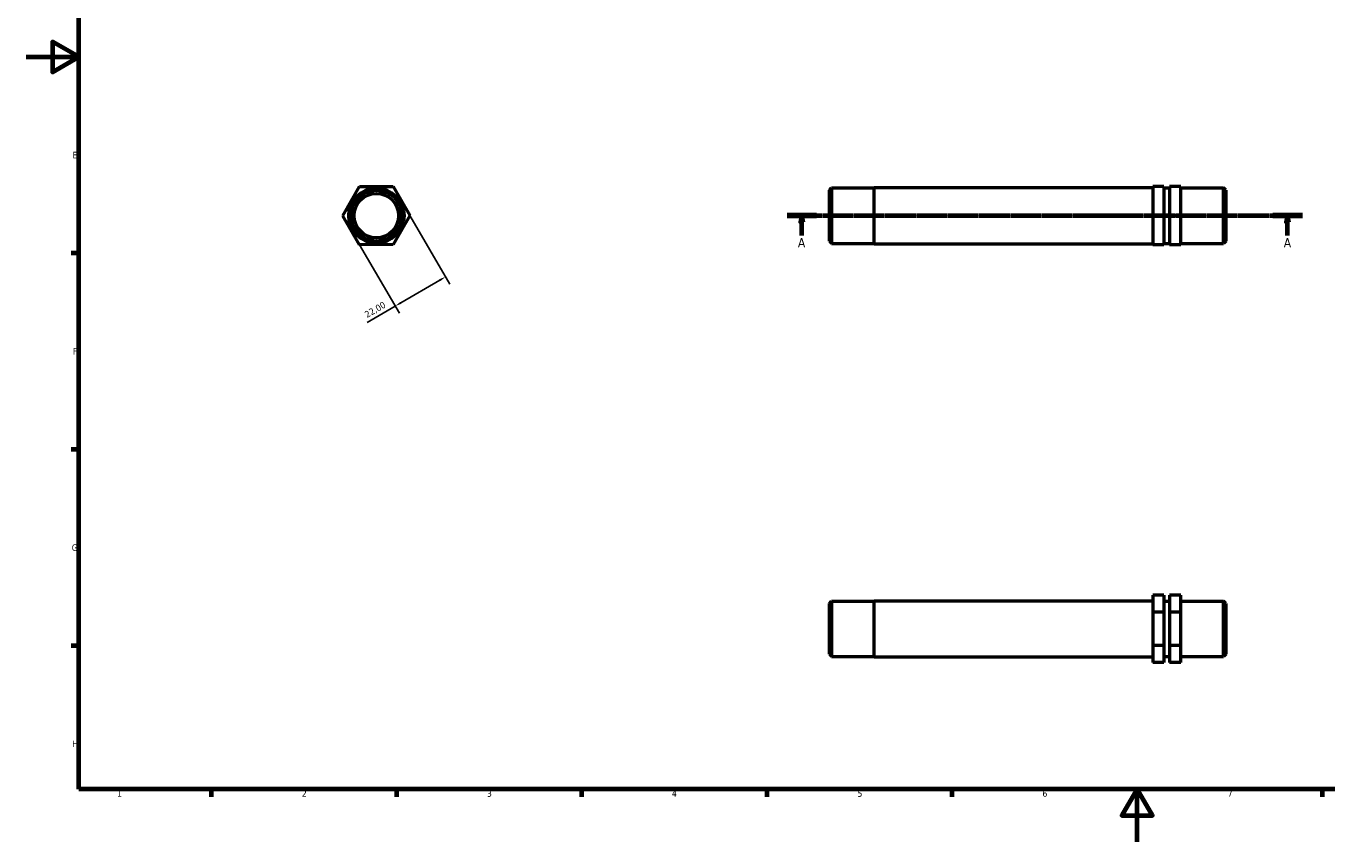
# Model space of a CAD drawing. Header units: millimetres. Extents: x 0 to 895, y 0 to 594.
# Tile 1 of 3: x 0 to 492, y 0 to 309. Entities that reach past the tile are written whole.
import ezdxf

# ---------------------------------------------------------------- set-up
doc = ezdxf.new("R2010")
doc.units = ezdxf.units.MM
doc.linetypes.add('CHAIN', pattern=[0.7087, 0.4724, -0.0591, 0.1181, -0.0591])
for name, color, linetype, lineweight in [('Border (ISO)', 7, 'Continuous', 70), ('Dimension (ISO)', 7, 'Continuous', 25), ('Section Line (ISO)', 7, 'CHAIN', 70), ('Visible (ISO)', 7, 'Continuous', 50)]:
    doc.layers.add(name, color=color, linetype=linetype, lineweight=lineweight)
doc.styles.add('Label Text (ISO)', font='tahoma.ttf')
doc.styles.add('Note Text (ISO)', font='tahoma.ttf')
doc.dimstyles.new('Default (ISO)', dxfattribs={"dimtxt": 2.5, "dimasz": 2.5, "dimexe": 3.175, "dimexo": 0, "dimgap": 0.762, "dimtad": 1, "dimrnd": 1e-08, "dimzin": 0, "dimtxsty": 'Note Text (ISO)', "dimcen": 0.09, "dimdle": 10, "dimclrd": 256, "dimclre": 256, "dimclrt": 232, "dimazin": 0, "dimtfac": 1.40208, "dimtmove": 0, "dimatfit": 3, "dimfxl": 1, "dimtolj": 1, "dimtzin": 0, "dimlwd": -1, "dimlwe": -1, "dimarcsym": 0})

# ---------------------------------------------------------------- blocks, each defined once
blk = doc.blocks.new('Borders Default Border')
at = {"layer": 'Border (ISO)'}
for p, q in [((20, 222.75), (17.1, 222.75)), ((20, 148.5), (17.1, 148.5)), ((20, 74.25), (17.1, 74.25)), ((70.08, 20), (70.08, 17.1)), ((140.17, 20), (140.17, 17.1)), ((210.25, 20), (210.25, 17.1)), ((280.33, 20), (280.33, 17.1)), ((350.42, 20), (350.42, 17.1)), ((490.58, 20), (490.58, 17.1))]:
    blk.add_line(p, q, dxfattribs=at)
at = {"layer": 'Border (ISO)', "flags": 128}
for points in [[(20, 20), (20, 574), (821, 574), (821, 20), (20, 20)], [(0, 297), (20, 297), (10, 302.77), (10, 291.23), (20, 297)], [(420.5, 0), (420.5, 20), (414.73, 10), (426.27, 10), (420.5, 20)]]:
    blk.add_lwpolyline(points, dxfattribs=at)
at = {"layer": 'Border (ISO)', "color": 232, "true_color": 0xca0064, "char_height": 2.5, "attachment_point": 7, "style": 'Note Text (ISO)'}
for s, insert in [('E', (17.64, 258.63)), ('F', (17.7, 184.38)), ('G', (17.31, 110.08)), ('H', (17.44, 35.88)), ('1', (34.48, 17.1)), ('2', (104.37, 17.1)), ('3', (174.43, 17.05)), ('4', (244.42, 17.1)), ('5', (314.64, 17.05)), ('6', (384.66, 17.05)), ('7', (454.77, 17.1))]:
    blk.add_mtext(s, dxfattribs=dict(at, insert=insert))
blk = doc.blocks.new('2dTransSection0')
at = {"layer": 'Section Line (ISO)', "linetype": 'CHAIN'}
blk.add_line((288.03, 236.97), (483.03, 236.97), dxfattribs=at)
at = {"layer": 'Section Line (ISO)', "linetype": 'Continuous', "lineweight": 140}
for p, q in [((288.03, 236.97), (299.15, 236.97)), ((471.91, 236.97), (483.03, 236.97))]:
    blk.add_line(p, q, dxfattribs=at)
at = {"layer": 'Section Line (ISO)', "linetype": 'Continuous'}
for p, q in [((293.59, 236.97), (293.09, 234.47)), ((293.59, 234.47), (293.59, 236.97)), ((294.09, 234.47), (293.59, 236.97)), ((477.47, 236.97), (476.97, 234.47)), ((477.47, 234.47), (477.47, 236.97)), ((477.97, 234.47), (477.47, 236.97)), ((293.09, 234.47), (294.09, 234.47)), ((293.59, 229.49), (293.59, 234.47)), ((476.97, 234.47), (477.97, 234.47)), ((477.47, 229.49), (477.47, 234.47))]:
    blk.add_line(p, q, dxfattribs=at)
at = {"layer": 'Section Line (ISO)', "linetype": 'Continuous', "flags": 128}
for points in [[(294.09, 234.47), (293.59, 236.97), (293.09, 234.47), (294.09, 234.47)], [(477.97, 234.47), (477.47, 236.97), (476.97, 234.47), (477.97, 234.47)]]:
    blk.add_lwpolyline(points, dxfattribs=at)
at = {"layer": 'Section Line (ISO)'}
for points in [[(294.09, 234.47), (293.59, 236.97), (293.09, 234.47), (294.09, 234.47)], [(477.97, 234.47), (477.47, 236.97), (476.97, 234.47), (477.97, 234.47)]]:
    blk.add_solid(points, dxfattribs=at)
at = {"layer": 'Section Line (ISO)', "char_height": 3.5, "attachment_point": 7, "style": 'Label Text (ISO)'}
for insert in [(292.1, 224.97), (475.98, 224.97)]:
    blk.add_mtext('A', dxfattribs=dict(at, insert=insert))
blk = doc.blocks.new('*D12')
at = {"layer": 'Defpoints', "color": 0, "transparency": 16777216}
for p in [(145.29, 237.01), (126.27, 225.95), (139.75, 202.76)]:
    blk.add_point(p, dxfattribs=at)
at = {"layer": 'Dimension (ISO)', "transparency": 16777216}
for p, q in [((145.29, 237.01), (160.37, 211.07)), ((126.27, 225.95), (141.35, 200.01)), ((156.61, 212.56), (141.91, 204.02)), ((139.75, 202.76), (129.16, 196.6))]:
    blk.add_line(p, q, dxfattribs=at)
for points in [[(156.4, 212.92), (156.82, 212.2), (158.77, 213.82)], [(141.7, 204.38), (142.12, 203.66), (139.75, 202.76)]]:
    blk.add_solid(points, dxfattribs=at)
at = {"layer": 'Dimension (ISO)', "color": 232, "true_color": 0xca0064, "transparency": 16777216, "insert": (127.84, 200.39), "char_height": 2.5, "attachment_point": 1, "rotation": 30.1674, "style": 'Note Text (ISO)'}
blk.add_mtext('\\A1;22,00', dxfattribs=at)

msp = doc.modelspace()

# ---------------------------------------------------------------- linework, layer by layer
at = {"layer": 'Visible (ISO)'}
for p, q in [((119.89, 236.932), (126.208, 247.951)), ((126.208, 247.951), (138.91, 247.988)), ((138.91, 247.988), (145.293, 237.007)), ((304.031, 246.597), (304.881, 247.447)), ((304.031, 227.342), (304.031, 246.597)), ((304.881, 247.447), (304.881, 226.492)), ((304.881, 247.447), (321.031, 247.447)), ((321.031, 226.334), (321.031, 247.605)), ((321.031, 247.605), (426.406, 247.605)), ((430.656, 247.988), (426.406, 247.988)), ((426.406, 247.988), (426.406, 247.951)), ((430.656, 247.951), (426.406, 247.951)), ((426.406, 247.951), (426.406, 236.932)), ((430.656, 247.988), (430.656, 247.951)), ((430.656, 247.951), (430.656, 236.932)), ((430.656, 247.447), (432.781, 247.447)), ((437.031, 247.988), (432.781, 247.988)), ((432.781, 247.988), (432.781, 247.951)), ((432.781, 247.951), (432.781, 236.932)), ((437.031, 247.951), (432.781, 247.951)), ((437.031, 247.951), (437.031, 247.988)), ((437.031, 236.932), (437.031, 247.951)), ((437.031, 247.447), (453.181, 247.447)), ((453.181, 226.492), (453.181, 247.447)), ((454.031, 246.597), (453.181, 247.447)), ((454.031, 246.597), (454.031, 227.342)), ((126.272, 225.951), (119.89, 236.932)), ((145.293, 237.007), (138.974, 225.988)), ((430.656, 236.932), (426.406, 236.932)), ((426.406, 236.932), (426.406, 225.951)), ((430.656, 236.932), (430.656, 225.951)), ((437.031, 236.932), (432.781, 236.932)), ((432.781, 236.932), (432.781, 225.951)), ((437.031, 225.951), (437.031, 236.932)), ((304.031, 227.342), (304.881, 226.492)), ((304.881, 226.492), (321.031, 226.492)), ((321.031, 226.334), (426.406, 226.334)), ((430.656, 226.492), (432.781, 226.492)), ((437.031, 226.492), (453.181, 226.492)), ((454.031, 227.342), (453.181, 226.492)), ((138.974, 225.988), (126.272, 225.951)), ((430.656, 225.951), (426.406, 225.951)), ((437.031, 225.951), (432.781, 225.951)), ((304.031, 90.289), (304.881, 91.139)), ((304.031, 71.034), (304.031, 90.289)), ((304.881, 91.139), (304.881, 70.184)), ((304.881, 91.139), (321.031, 91.139)), ((321.031, 70.026), (321.031, 91.297)), ((321.031, 91.297), (426.406, 91.297)), ((430.656, 93.363), (426.406, 93.363)), ((426.406, 93.363), (426.406, 86.98)), ((430.656, 93.363), (430.656, 86.98)), ((430.656, 91.139), (432.781, 91.139)), ((437.031, 93.363), (432.781, 93.363)), ((432.781, 93.363), (432.781, 86.98)), ((437.031, 86.98), (437.031, 93.363)), ((437.031, 91.139), (453.181, 91.139)), ((453.181, 70.184), (453.181, 91.139)), ((454.031, 90.289), (453.181, 91.139)), ((454.031, 90.289), (454.031, 71.034)), ((430.656, 86.98), (426.406, 86.98)), ((426.406, 86.98), (426.406, 74.278)), ((430.656, 86.98), (430.656, 74.278)), ((437.031, 86.98), (432.781, 86.98)), ((432.781, 86.98), (432.781, 74.278)), ((437.031, 74.278), (437.031, 86.98)), ((430.656, 74.278), (426.406, 74.278)), ((426.406, 74.278), (426.406, 67.96)), ((430.656, 74.278), (430.656, 67.96)), ((432.781, 74.278), (432.781, 67.96)), ((437.031, 74.278), (432.781, 74.278)), ((437.031, 67.96), (437.031, 74.278)), ((304.031, 71.034), (304.881, 70.184)), ((304.881, 70.184), (321.031, 70.184)), ((321.031, 70.026), (426.406, 70.026)), ((430.656, 70.184), (432.781, 70.184)), ((437.031, 70.184), (453.181, 70.184)), ((454.031, 71.034), (453.181, 70.184)), ((430.656, 67.96), (426.406, 67.96)), ((437.031, 67.96), (432.781, 67.96))]:
    msp.add_line(p, q, dxfattribs=at)
for radius in [10.477, 9.627, 8.382]:
    msp.add_circle((132.591, 236.969), radius, dxfattribs=at)

# ---------------------------------------------------------------- block references
msp.add_blockref('Borders Default Border', (0, 0))
at = {"layer": 'Section Line (ISO)'}
msp.add_blockref('2dTransSection0', (0, 0), dxfattribs=at)

# ---------------------------------------------------------------- dimensions: what is measured, and where the dimension line sits
at = {"layer": 'Dimension (ISO)'}
dim = msp.add_linear_dim(base=(139.752, 202.76), p1=(145.293, 237.007), p2=(126.272, 225.951), angle=210.1674, dimstyle='Default (ISO)', override={"dimdec": 2, "dimtp": 0, "dimtm": 0, "dimtdec": 2, "dimtofl": 0, "dimatfit": 2}, dxfattribs=at)
dim.commit()
dim.dimension.update_dxf_attribs({"geometry": '*D12', "text_midpoint": (133.376, 199.053), "dimtype": 160})

doc.saveas('drawing.dxf')
